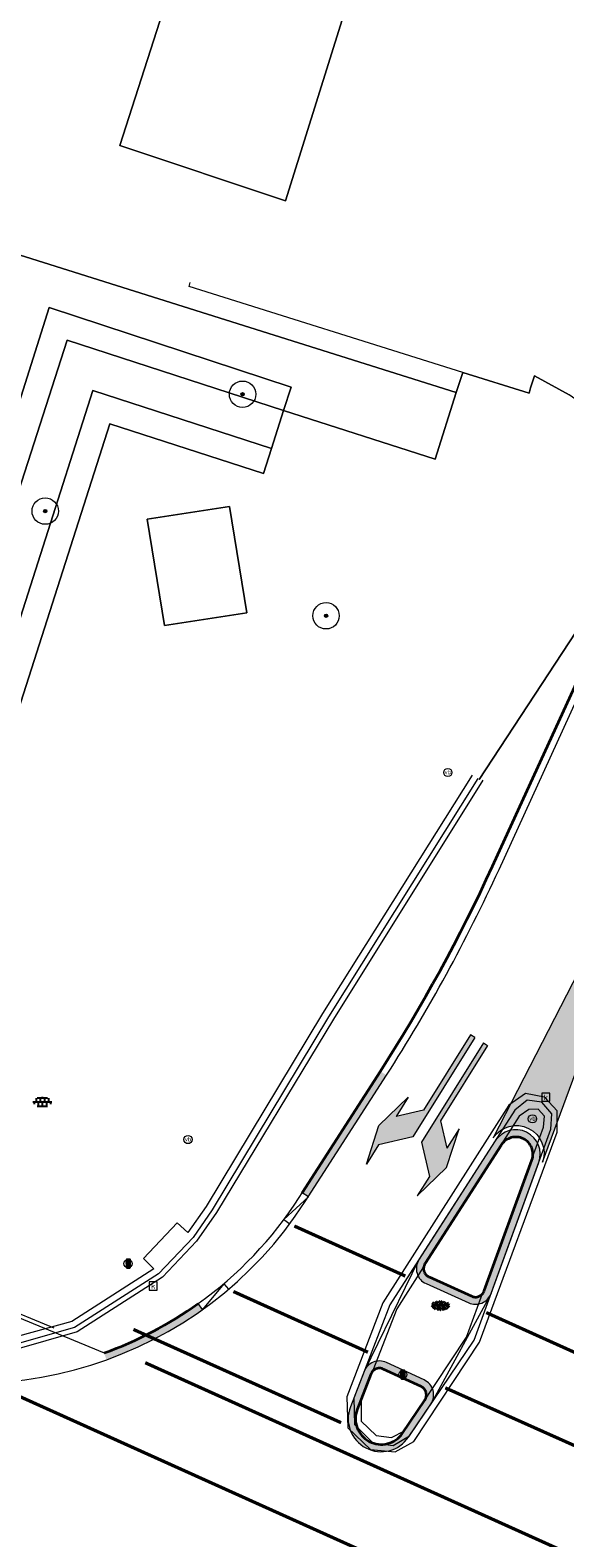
# Model space of a CAD drawing. Header units: metres. Extents: x 187916 to 189411, y 333285 to 334910.
# Tile 33 of 256: x 188589 to 188606, y 334253 to 334299. Entities that reach past the tile are written whole.
import ezdxf
from ezdxf.enums import TextEntityAlignment as Align

# ---------------------------------------------------------------- set-up
doc = ezdxf.new("R2010")
doc.units = ezdxf.units.M
for name, pattern in [('ACAD_ISO09W100', [45, 24, -3, 6, -3, 6, -3]), ('VH-TROTTOIRBAND_180-200', [20, 10, -2, 2, -2, 2, -2]), ('VW-1-1_STREEP', [2, 1, -1])]:
    doc.linetypes.add(name, pattern=pattern)
for name, color, linetype, lineweight in [('B-ME-IE-MEUBILAIR_WEGMEUBILAIR-S', 253, 'Continuous', 18), ('B-ME-IE-MEUBILAIR_WEGMEUBILAIR_VERKEERSLICHT-S', 253, 'Continuous', 25), ('B-ME-RI-HWA_KOLK-S', 253, 'Continuous', 25), ('B-ME-VH-KANTOPSLUITING_ACHTERKANTBAND-G', 253, 'Continuous', 18), ('B-ME-VH-VERHARDING_ASFALT-G', 253, 'Continuous', 18), ('B-ME-VH-VERHARDING_BETONSTRAATSTEEN-G', 253, 'Continuous', 18), ('B-ME-VH-VERHARDING_BETONSTRAATSTEEN-S', 253, 'Continuous', 25), ('B-ME-VH-VERHARDING_TEGEL-S', 253, 'Continuous', 25), ('B-WE-GR-BEPLANTING_CULTUUR_BODEMBEDEKKER-GV', 253, 'Continuous', 15), ('B-WE-GR-BEPLANTING_CULTUUR_HEESTERS-GV', 253, 'Continuous', 15), ('B-WE-GR-BOOM-S', 253, 'Continuous', 15), ('B-WE-GR-HAAG-G', 253, 'GR-HAAG1-SO', 15), ('B-WE-IE-TERREINAFSCHEIDING_KUNSTMATIG_MUUR-G', 253, 'IE-TERREINAFSCHEIDING_KUNSTMATIG-SO', 15), ('B-WE-OG-BEBOUWING-GV', 253, 'Continuous', 15), ('B-WE-OG-TERREIN_ERF-GV', 253, 'Continuous', 15), ('B-WE-VH-GESLOTENVERHARDING_ASFALT-GV', 253, 'Continuous', 15), ('B-WE-VH-OPENVERHARDING-GV', 253, 'Continuous', 15), ('N-WE-VH-KANTOPSLUITING_RIJWIELPADBAND_4-12 200-G', 94, 'VH-TROTTOIRBAND_180-200', 15), ('N-WE-VH-KANTOPSLUITING_TROTTOIRBAND_180 200-G', 251, 'VH-TROTTOIRBAND_180-200', 15), ('N-WE-VH-KANTOPSLUITING_TROTTOIRBAND_RWS-G', 251, 'ACAD_ISO09W100', 35), ('N-WE-VH-KANTOPSLUITING_VOORKANTBAND-G', 7, 'Continuous', 15), ('N-WE-VW-MARKERING_DWARS_DRIEHOEK_5050-G', 251, 'VW-HAAIETAND50-L-N', 0), ('N-WE-VW-MARKERING_DWARS_OVERSTEEK_BLOKSTREEP-G', 251, 'VW-BLOK50', 0), ('N-WE-VW-MARKERING_LANGS_STREEP_11-G', 251, 'VW-1-1_STREEP', 0), ('N-WE-VW-MARKERING_VLAK-G', 251, 'Continuous', 0)]:
    doc.layers.add(name, color=color, linetype=linetype, lineweight=lineweight)
doc.styles.add('NLCS-ISO', font='NLCS-ISO.ttf')
doc.linetypes.add('GR-HAAG1-SO', pattern='A,6,[176,NLCS.SHX,S=0.125,R=0,X=0,Y=0],-2', length=8)
doc.linetypes.add('IE-TERREINAFSCHEIDING_KUNSTMATIG-SO', pattern='A,4,[82,NLCS.SHX,S=0.75,R=90,X=0,Y=0],4,-2', length=10)
doc.linetypes.add('VW-BLOK50', pattern='A,0,-0.5,[148,NLCS.SHX,S=1,R=0,X=-0.5,Y=0],-0.5', length=1)
doc.linetypes.add('VW-HAAIETAND50-L-N', pattern='A,0,-0.5,[150,NLCS.SHX,S=1,R=0,X=-0.625,Y=-0.25],-0.5', length=1)

# ---------------------------------------------------------------- blocks, each defined once
blk = doc.blocks.new('SGR-BOOM_GBKN-SO')
at = {"linetype": 'ByBlock', "lineweight": 18}
h = blk.add_hatch(color=0, dxfattribs=at)
h.dxf.hatch_style = 1
edge = h.paths.add_edge_path()
edge.add_arc((0, 0), 0.25, 0, 360)
at = {"color": 0, "linetype": 'ByBlock', "lineweight": 18}
for radius in [2, 0.25]:
    blk.add_circle((0, 0), radius, dxfattribs=at)
at = {"color": 0, "linetype": 'ByBlock', "lineweight": 18, "style": 'NLCS-ISO'}
blk.add_attdef('SOORT', (2.5, 0), '', height=1.5, dxfattribs=at)
blk = doc.blocks.new('SRI-KOLK-SO')
at = {"color": 0, "linetype": 'ByBlock', "lineweight": 18}
blk.add_lwpolyline([(-1.125, -1.125), (1.125, -1.125), (1.125, 1.125), (-1.125, 1.125)], close=True, dxfattribs=at)
at = {"color": 0, "linetype": 'ByBlock', "lineweight": 18, "style": 'NLCS-ISO'}
blk.add_text('k', height=1.5, dxfattribs=at).set_placement((0, 0), align=Align.MIDDLE_CENTER)
blk = doc.blocks.new('SVH-BSS_KEIFORMAAT_KEPER-SO')
at = {"ltscale": 0.1}
for p, q in [((-5.336050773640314, 0.881278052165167), (-4.454772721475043, -7.582823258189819e-14)), ((-5.197234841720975, 0.7424621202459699), (-4.025666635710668, 1.914030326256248)), ((-5.197234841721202, -0.7424621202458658), (-2.969848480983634, 1.48492424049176)), ((-4.812064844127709, -1.842216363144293), (-2.969848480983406, 3.785860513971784e-14)), ((-4.564991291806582, 1.595142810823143), (-4.454772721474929, 1.484924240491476)), ((-3.712310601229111, 0.7424621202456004), (-1.484924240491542, -1.484924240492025)), ((-3.597206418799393, 2.112282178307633), (-1.484924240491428, -2.747801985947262e-13)), ((-2.477046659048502, 2.477046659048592), (-1.484924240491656, 1.484924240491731)), ((-2.227386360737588, 0.7424621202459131), (-0.2128896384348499, 2.756958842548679)), ((-2.227386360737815, 2.227386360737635), (-1.846044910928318, 2.608727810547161)), ((-2.227386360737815, -0.7424621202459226), (-2.463584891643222e-13, 1.484924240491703)), ((-2.227386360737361, -2.227386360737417), (2.083888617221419e-13, 2.083888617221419e-13)), ((-0.7424621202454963, 2.227386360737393), (1.484924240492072, -2.321476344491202e-13)), ((-0.7424621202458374, 0.7424621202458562), (1.484924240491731, -1.48492424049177)), ((0.2160084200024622, 2.753840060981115), (1.484924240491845, 1.484924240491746)), ((0.742462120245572, 2.227386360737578), (1.196639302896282, 2.681563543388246)), ((0.7424621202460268, 0.7424621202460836), (2.445993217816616, 2.445993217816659)), ((0.7424621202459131, -0.7424621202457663), (2.969848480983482, 1.48492424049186)), ((0.7424621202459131, -2.227386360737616), (2.969848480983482, 9.43689570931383e-15)), ((2.227386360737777, 2.22738636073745), (4.454772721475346, -1.753042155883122e-13)), ((2.227386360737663, 0.7424621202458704), (4.454772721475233, -1.484924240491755)), ((3.7123106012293, 0.7424621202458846), (4.50164561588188, 1.531797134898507)), ((3.7123106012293, -0.7424621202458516), (5.246882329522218, 0.7921096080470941)), ((4.221158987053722, 1.718537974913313), (4.45477272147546, 1.484924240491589)), ((5.197234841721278, 0.7424621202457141), (5.392160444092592, 0.5475365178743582)), ((-5.734817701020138, -0.2048792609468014), (-4.454772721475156, -1.484924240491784)), ((-3.894231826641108, -2.40930758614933), (-2.969848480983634, -1.484924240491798)), ((-3.712310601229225, -0.742462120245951), (-1.484924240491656, -2.969848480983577)), ((-3.712310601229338, -2.227386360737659), (-3.270758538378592, -2.668938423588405)), ((-1.594092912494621, -3.079017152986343), (9.470202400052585e-14, -1.484924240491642)), ((-0.74246212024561, -0.74246212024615), (1.484924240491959, -2.969848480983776)), ((-0.7424621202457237, -2.227386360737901), (0.2141389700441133, -3.18398745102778)), ((-0.2171522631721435, -3.18700074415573), (9.470202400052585e-14, -2.969848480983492)), ((1.364972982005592, -3.089799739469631), (2.969848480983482, -1.484924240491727)), ((2.227386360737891, -0.7424621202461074), (3.843627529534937, -2.358703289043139)), ((2.22738636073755, -2.227386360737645), (2.78091825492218, -2.780918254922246)), ((3.712310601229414, -2.227386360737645), (5.574234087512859, -0.3654628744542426)), ((5.197234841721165, -0.7424621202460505), (5.40549668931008, -0.950723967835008))]:
    blk.add_line(p, q, dxfattribs=at)
at = {"style": 'NLCS-ISO'}
blk.add_attdef('FORMAAT', text='', height=1.8, dxfattribs=at).set_placement((-5.834817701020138, -0.2150483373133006), align=Align.MIDDLE_RIGHT)
blk.add_attdef('KLEUR', text='', height=1.8, dxfattribs=at).set_placement((5.824648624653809, -0.2150483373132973), align=Align.MIDDLE_LEFT)
at = {"style": 'NLCS-ISO', "flags": 1}
blk.add_attdef('FUNCTIE', text='', height=1.8, dxfattribs=at).set_placement((0.1159930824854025, -3.584775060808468), align=Align.MIDDLE_CENTER)
blk = doc.blocks.new('SIE-WEG_PAAL_VERKEERSBORD-SO')
at = {"color": 0, "linetype": 'ByBlock', "lineweight": 18}
blk.add_circle((0, 0), 1.5, dxfattribs=at)
at = {"color": 0, "linetype": 'ByBlock', "lineweight": 18, "style": 'NLCS-ISO'}
blk.add_text('vb', height=1.5, dxfattribs=at).set_placement((0, 0.1317113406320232), align=Align.MIDDLE_CENTER)
blk = doc.blocks.new('SIE-WEG_VERKEERSLICHT-SO')
at = {"color": 0, "flags": 128}
blk.add_lwpolyline([(-0.2156669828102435, -0.618928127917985), (0.2156669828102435, -0.618928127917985, 0.414213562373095), (0.2906841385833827, -0.5439109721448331), (0.2906841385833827, 0.5439109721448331, 0.414213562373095), (0.2156669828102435, 0.618928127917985), (-0.2156669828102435, 0.618928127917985, 0.414213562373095), (-0.2906841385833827, 0.5439109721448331), (-0.2906841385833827, -0.5439109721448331, 0.414213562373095)], format="xyb", close=True, dxfattribs=at)
at = {"color": 0}
for centre in [(0, 0.3987101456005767), (0, 0), (0, -0.4055255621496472)]:
    blk.add_circle(centre, 0.1658993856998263, dxfattribs=at)
for centre in [(0.002967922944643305, 0.3289781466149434), (0.002967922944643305, -0.06973199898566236), (0.002967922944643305, -0.4752575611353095)]:
    blk.add_arc(centre, 0.1913433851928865, 33.95042640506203, 150.9238605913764, dxfattribs=at)
blk = doc.blocks.new('SVH-TEGEL_300X300_DUN_LINT_KL-SO')
for p, q in [((-2.25, 1.355676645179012), (-2.25, -6.969183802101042e-16)), ((-1.900843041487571, 1.499999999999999), (1.90084304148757, 1.499999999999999)), ((-1.5, 1.624087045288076), (-1.5, 1.499999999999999)), ((-0.7499999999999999, 1.5), (-0.7500000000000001, 1.377682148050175e-16)), ((3.325515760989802e-16, 1.810386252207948), (2.755364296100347e-16, 1.499999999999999)), ((0, 0), (-2.755364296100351e-16, -1.500000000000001)), ((0.7500000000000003, 1.499999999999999), (0.7500000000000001, -1.247991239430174e-15)), ((1.5, 1.624087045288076), (1.5, 1.499999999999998)), ((2.25, 1.355676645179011), (2.25, -4.133046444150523e-16)), ((-3.39489953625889, -4.866106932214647e-16), (3.39489953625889, -1.733835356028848e-15)), ((-3, -3.055132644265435e-15), (-3.000000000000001, -0.8474312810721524)), ((-1.900843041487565, -1.500000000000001), (1.900843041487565, -1.500000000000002)), ((-1.5, -8.346865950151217e-16), (-1.5, -1.500000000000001)), ((-0.7500000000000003, -1.499999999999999), (-0.7500000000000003, -1.765655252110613)), ((0.7499999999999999, -1.500000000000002), (0.7499999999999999, -1.765655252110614)), ((1.5, -2.495982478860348e-15), (1.5, -1.500000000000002)), ((2.999999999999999, -2.495982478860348e-15), (2.999999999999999, -0.8474312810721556))]:
    blk.add_line(p, q)
blk = doc.blocks.new('DTM')
at = {"layer": 'B-ME-VH-KANTOPSLUITING_ACHTERKANTBAND-G', "ltscale": 0.2, "flags": 128}
for points in [[(188602.8590000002, 334276.3760000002), (188598.3280000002, 334269.1519999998), (188594.801, 334263.3050000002), (188594.2450000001, 334262.5219999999), (188593.9160000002, 334262.8100000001), (188592.8960000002, 334261.736), (188593.216, 334261.4180000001), (188590.7220000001, 334259.8199999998), (188587.8840000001, 334259.0470000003), (188584.9580000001, 334259.0070000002), (188583.0780000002, 334259.5759999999), (188572.5219999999, 334264.0779999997), (188563.963, 334267.7590000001), (188555.4029999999, 334271.4350000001), (188551.6189999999, 334273.4079999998), (188547.574, 334275.932), (188543.216, 334279.04), (188539.6439999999, 334282.0320000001), (188535.648, 334285.8160000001), (188532.4870000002, 334288.9509999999), (188532.8020000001, 334289.2790000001), (188531.7579999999, 334290.3459999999), (188531.4339999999, 334290.0240000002), (188526.858, 334294.6260000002)], [(188599.9479999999, 334256.3670000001), (188600.4130000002, 334256.3050000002), (188600.807, 334256.5099999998), (188602.6859999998, 334259.3489999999), (188605.0240000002, 334265.7140000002), (188605.0559999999, 334266.0380000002), (188604.861, 334266.2540000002), (188604.5810000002, 334266.2450000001), (188604.287, 334266.0460000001), (188600.5810000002, 334260.2060000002), (188599.4989999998, 334257.4249999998), (188599.4909999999, 334256.7990000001), (188599.9479999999, 334256.3670000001)]]:
    blk.add_lwpolyline(points, dxfattribs=at)
at = {"layer": 'B-ME-VH-VERHARDING_ASFALT-G', "ltscale": 0.2, "flags": 128}
for points in [[(188603.1839999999, 334276.219), (188598.6529999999, 334268.98), (188595.1069999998, 334263.122), (188594.503, 334262.2519999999), (188593.469, 334261.1669999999), (188590.8900000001, 334259.5079999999), (188587.9530000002, 334258.6740000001), (188584.9189999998, 334258.659), (188582.9759999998, 334259.2379999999), (188572.3879999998, 334263.7450000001), (188563.8700000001, 334267.4139999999), (188555.2560000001, 334271.085), (188551.4700000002, 334273.051), (188547.3420000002, 334275.6660000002), (188543.037, 334278.7039999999), (188539.3879999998, 334281.7859999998), (188535.406, 334285.551), (188532.2560000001, 334288.6710000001), (188531.2370000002, 334289.6940000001), (188526.5899999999, 334294.3870000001)], [(188599.781, 334255.9419999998), (188600.5240000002, 334255.8790000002), (188601.094, 334256.1869999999), (188603.085, 334259.193), (188605.432, 334265.5609999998), (188605.4390000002, 334266.2069999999), (188605.0520000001, 334266.6150000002), (188604.4780000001, 334266.7259999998), (188603.9730000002, 334266.3709999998), (188600.1549999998, 334260.3859999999), (188599.0559999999, 334257.5389999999), (188599.0890000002, 334256.5989999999), (188599.781, 334255.9419999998)]]:
    blk.add_lwpolyline(points, dxfattribs=at)
at = {"layer": 'B-ME-VH-VERHARDING_BETONSTRAATSTEEN-G', "ltscale": 0.2, "flags": 128}
for points in [[(188603.0320000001, 334276.273), (188598.5079999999, 334269.0470000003), (188594.9739999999, 334263.2089999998), (188594.4010000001, 334262.3709999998), (188593.3509999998, 334261.2689999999), (188590.8080000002, 334259.6370000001), (188587.9270000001, 334258.8190000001), (188584.9210000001, 334258.8319999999), (188583.0249999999, 334259.372), (188572.4530000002, 334263.8840000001), (188563.8790000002, 334267.5729999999), (188555.3089999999, 334271.2379999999), (188551.5299999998, 334273.2080000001), (188547.4279999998, 334275.7749999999), (188543.1209999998, 334278.8629999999), (188539.4789999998, 334281.8930000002), (188535.5079999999, 334285.6680000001), (188532.3870000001, 334288.79), (188531.29, 334289.8760000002), (188526.713, 334294.4909999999)], [(188599.8489999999, 334256.1439999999), (188600.4679999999, 334256.0699999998), (188600.9589999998, 334256.3620000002), (188602.915, 334259.2590000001), (188605.2439999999, 334265.645), (188605.2779999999, 334266.1090000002), (188604.9679999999, 334266.4670000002), (188604.5299999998, 334266.5320000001), (188604.1570000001, 334266.2209999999), (188600.3640000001, 334260.3250000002), (188599.27, 334257.5010000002), (188599.2939999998, 334256.7050000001), (188599.8489999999, 334256.1439999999)]]:
    blk.add_lwpolyline(points, dxfattribs=at)
at = {"layer": 'B-WE-GR-BEPLANTING_CULTUUR_BODEMBEDEKKER-GV', "ltscale": 0.2, "flags": 128}
blk.add_lwpolyline([(188596.778, 334286.27), (188597.143, 334287.413), (188590.585, 334289.543), (188587.002, 334278.43), (188588.176, 334278.084), (188591.361, 334288.026)], close=True, dxfattribs=at)
at = {"layer": 'B-WE-GR-BEPLANTING_CULTUUR_HEESTERS-GV', "ltscale": 0.2, "flags": 128}
for points in [[(188597.143, 334287.413), (188601.736, 334285.946), (188602.377, 334287.959), (188587.835, 334292.533), (188586.628, 334288.672), (188581.99, 334274.634), (188581.163, 334271.728), (188581.887, 334271.537), (188582.872, 334274.644), (188584.83, 334274.067), (188590.039, 334290.537), (188597.378, 334288.129)], [(188597.143, 334287.413), (188597.378, 334288.129), (188590.039, 334290.537), (188584.83, 334274.067), (188585.598, 334273.841), (188587.002, 334278.43), (188590.585, 334289.543)], [(188596.778, 334286.27), (188591.361, 334288.026), (188588.176, 334278.084), (188588.944, 334277.858), (188591.878, 334287.017), (188596.534, 334285.508)]]:
    blk.add_lwpolyline(points, close=True, dxfattribs=at)
at = {"layer": 'B-WE-GR-HAAG-G', "ltscale": 0.2, "flags": 128}
for points in [[(188602.572, 334288.573), (188602.377, 334287.959)], [(188602.377, 334287.959), (188601.736, 334285.946), (188597.143, 334287.413)], [(188597.143, 334287.413), (188596.778, 334286.27)], [(188596.778, 334286.27), (188596.534, 334285.508), (188591.878, 334287.017), (188588.944, 334277.858), (188588.176, 334278.084)]]:
    blk.add_lwpolyline(points, dxfattribs=at)
at = {"layer": 'B-WE-IE-TERREINAFSCHEIDING_KUNSTMATIG_MUUR-G', "ltscale": 0.2, "flags": 128}
for points in [[(188602.572, 334288.573), (188594.286, 334291.171), (188594.315, 334291.292)], [(188604.624, 334288.101), (188604.589, 334287.944), (188602.572, 334288.573)]]:
    blk.add_lwpolyline(points, dxfattribs=at)
at = {"layer": 'B-WE-OG-BEBOUWING-GV', "ltscale": 0.2, "flags": 128}
for points in [[(188592.184, 334295.441), (188597.2, 334293.773), (188601.403, 334307.197), (188596.468, 334308.765)], [(188593.532, 334280.909), (188596.033, 334281.293), (188595.507, 334284.505), (188593.006, 334284.121)]]:
    blk.add_lwpolyline(points, close=True, dxfattribs=at)
at = {"layer": 'B-WE-OG-TERREIN_ERF-GV', "ltscale": 0.2, "flags": 128}
blk.add_lwpolyline([(188557.165, 334301.91), (188556.081, 334298.514), (188581.141, 334290.441), (188585.903, 334288.917), (188586.628, 334288.672), (188587.835, 334292.533), (188602.377, 334287.959), (188602.572, 334288.573), (188604.589, 334287.944), (188604.624, 334288.101), (188604.751, 334288.471), (188605.801, 334287.895)], dxfattribs=at)
blk.add_lwpolyline([(188597.2, 334293.773), (188592.184, 334295.441), (188596.468, 334308.765), (188601.403, 334307.197)], close=True, dxfattribs=at)
at = {"layer": 'B-WE-VH-GESLOTENVERHARDING_ASFALT-GV', "ltscale": 0.2, "flags": 128}
blk.add_lwpolyline([(188618.954, 334286.928), (188619.944, 334288.671), (188623.168, 334293.097), (188630.062, 334301.709), (188624.283, 334305.997), (188612.996, 334290.705), (188609.168, 334285.519), (188603.0750951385, 334276.2446879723)], dxfattribs=at)
at = {"layer": 'B-WE-VH-OPENVERHARDING-GV', "ltscale": 0.2, "flags": 128}
blk.add_lwpolyline([(188603.0750951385, 334276.2446879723), (188609.168, 334285.519), (188605.801, 334287.895), (188604.751, 334288.471), (188604.624, 334288.101), (188604.589, 334287.944), (188602.572, 334288.573), (188602.377, 334287.959), (188601.736, 334285.946), (188597.143, 334287.413), (188596.778, 334286.27), (188596.534, 334285.508), (188591.878, 334287.017), (188588.944, 334277.858), (188588.176, 334278.084), (188587.002, 334278.43), (188585.598, 334273.841), (188584.83, 334274.067), (188582.872, 334274.644), (188581.887, 334271.537), (188582.1679279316, 334271.4634067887)], dxfattribs=at)
blk.add_lwpolyline([(188595.507, 334284.505), (188596.033, 334281.293), (188593.532, 334280.909), (188593.006, 334284.121)], close=True, dxfattribs=at)
at = {"layer": 'B-ME-IE-MEUBILAIR_WEGMEUBILAIR-S', "xscale": 0.083, "yscale": 0.083, "zscale": 0.083}
for p in [(188602.122, 334276.451), (188604.686, 334265.961), (188594.248, 334265.334), (188592.428, 334261.575), (188600.757, 334258.213)]:
    blk.add_blockref('SIE-WEG_PAAL_VERKEERSBORD-SO', p, dxfattribs=at)
at = {"layer": 'B-ME-IE-MEUBILAIR_WEGMEUBILAIR_VERKEERSLICHT-S', "xscale": 0.2019620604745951, "yscale": 0.2019620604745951, "zscale": 0.2019620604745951}
for p in [(188592.437, 334261.576), (188600.757, 334258.213)]:
    blk.add_blockref('SIE-WEG_VERKEERSLICHT-SO', p, dxfattribs=at)
at = {"layer": 'B-ME-RI-HWA_KOLK-S', "xscale": 0.11, "yscale": 0.11, "zscale": 0.11}
for p in [(188605.093, 334266.617), (188593.193, 334260.899)]:
    blk.add_blockref('SRI-KOLK-SO', p, dxfattribs=at)
at = {"layer": 'B-ME-VH-VERHARDING_BETONSTRAATSTEEN-S', "xscale": 0.05, "yscale": 0.05, "zscale": 0.05}
blk.add_blockref('SVH-BSS_KEIFORMAAT_KEPER-SO', (188601.903, 334260.318), dxfattribs=at)
at = {"layer": 'B-ME-VH-VERHARDING_TEGEL-S', "xscale": 0.084, "yscale": 0.084, "zscale": 0.084}
blk.add_blockref('SVH-TEGEL_300X300_DUN_LINT_KL-SO', (188589.831, 334266.472), dxfattribs=at)
at = {"layer": 'B-WE-GR-BOOM-S', "xscale": 0.2, "yscale": 0.2, "zscale": 0.2}
for p in [(188595.9, 334287.91), (188589.92, 334284.37), (188598.43, 334281.2)]:
    blk.add_blockref('SGR-BOOM_GBKN-SO', p, dxfattribs=at)
blk = doc.blocks.new('ontwerp Parklaan')
at = {"layer": 'N-WE-VH-KANTOPSLUITING_RIJWIELPADBAND_4-12 200-G', "color": 251, "flags": 128}
blk.add_lwpolyline([(188526.9797848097, 334299.4660934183, 0.001911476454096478), (188526.6989281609, 334297.9638643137, 0.06205744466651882), (188526.6160268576, 334296.5122380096, 0.04188649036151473), (188526.7636061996, 334295.539929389, 0.1324060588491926), (188528.2245551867, 334292.8505979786, 0.05373844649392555), (188541.6189743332, 334281.5111644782), (188542.4494868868, 334280.9562542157, 0.006098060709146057), (188544.130106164, 334279.8772837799, 0.003048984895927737), (188544.9801549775, 334279.3532537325, 0.03868484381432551), (188556.2651475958, 334273.634865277), (188591.8682696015, 334258.9299740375)], format="xyb", dxfattribs=at)
at = {"layer": 'N-WE-VH-KANTOPSLUITING_TROTTOIRBAND_180 200-G', "color": 251, "flags": 128}
blk.add_lwpolyline([(188594.5534393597, 334260.3631402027, 0.0951134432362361), (188597.6175737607, 334263.5785057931), (188597.7102161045, 334263.7225129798)], format="xyb", dxfattribs=at)
for points in [[(188597.1535086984, 334262.9091841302), (188597.8952366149, 334263.603486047)], [(188597.8952366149, 334263.603486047), (188597.7102161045, 334263.7225129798)], [(188595.3286977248, 334260.9667317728), (188594.6812349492, 334260.1840639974)], [(188594.6812349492, 334260.1840639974), (188594.5534393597, 334260.3631402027)]]:
    blk.add_lwpolyline(points, dxfattribs=at)
at = {"layer": 'N-WE-VH-KANTOPSLUITING_TROTTOIRBAND_RWS-G', "color": 251, "flags": 128}
for points in [[(188600.077108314, 334267.4017105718, 0.03558079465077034), (188603.474135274, 334273.6120780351), (188608.969336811, 334285.6130856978)], [(188591.7021768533, 334258.868741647, 0.06863999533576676), (188594.5534393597, 334260.3631402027, 0.06863999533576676)]]:
    blk.add_lwpolyline(points, format="xyb", dxfattribs=at)
at = {"layer": 'N-WE-VH-KANTOPSLUITING_TROTTOIRBAND_RWS-G', "color": 251, "const_width": 0.22, "flags": 128}
blk.add_lwpolyline([(188597.8027263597, 334263.6629995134), (188600.1696185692, 334267.3421971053)], dxfattribs=at)
at = {"layer": 'N-WE-VH-KANTOPSLUITING_TROTTOIRBAND_RWS-G', "color": 251, "flags": 128}
blk.add_lwpolyline([(188597.7102161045, 334263.7225129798), (188600.077108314, 334267.4017105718)], dxfattribs=at)
at = {"layer": 'N-WE-VH-KANTOPSLUITING_TROTTOIRBAND_RWS-G', "color": 251, "const_width": 0.22, "flags": 128}
for points in [[(188603.651563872, 334265.232013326), (188601.3390316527, 334261.6373152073, 0.4583337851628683), (188601.5067829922, 334261.0707523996), (188602.8003609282, 334260.487778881, 0.4359668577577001), (188603.3269941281, 334260.7097141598), (188604.7732619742, 334264.6753073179, 0.8947568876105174)], [(188601.3549016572, 334257.9538574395), (188600.2123087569, 334258.4813820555, 0.4327711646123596), (188599.6851664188, 334258.2681800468), (188599.2715287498, 334257.200435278, 0.8937073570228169), (188600.8390446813, 334256.3809135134), (188601.5146483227, 334257.3815391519, 0.4622986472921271)]]:
    blk.add_lwpolyline(points, format="xyb", close=True, dxfattribs=at)
at = {"layer": 'N-WE-VH-KANTOPSLUITING_TROTTOIRBAND_RWS-G', "color": 251, "flags": 128}
for points in [[(188603.7440741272, 334265.1724998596), (188601.4315419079, 334261.577801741, 0.4583337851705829), (188601.551978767, 334261.1710386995), (188602.845556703, 334260.5880651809, 0.4359668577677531), (188603.2236523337, 334260.7474033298), (188604.6699201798, 334264.7129964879, 0.8947568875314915)], [(188601.3087927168, 334257.8539876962), (188600.1661998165, 334258.3815123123, 0.4327711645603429), (188599.7877386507, 334258.2284442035), (188599.3741009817, 334257.1606994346, 0.8937073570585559), (188600.7478789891, 334256.4424668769), (188601.4234826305, 334257.4430925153, 0.462298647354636)]]:
    blk.add_lwpolyline(points, format="xyb", close=True, dxfattribs=at)
at = {"layer": 'N-WE-VH-KANTOPSLUITING_TROTTOIRBAND_RWS-G', "color": 251, "const_width": 0.22, "flags": 128}
blk.add_lwpolyline([(188591.7394499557, 334258.7652490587, 0.06863999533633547), (188594.6173371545, 334260.2736021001, 0.06863999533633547)], format="xyb", dxfattribs=at)
at = {"layer": 'N-WE-VH-KANTOPSLUITING_VOORKANTBAND-G', "color": 251, "flags": 128}
blk.add_lwpolyline([(188588.6026095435, 334257.9850588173), (188555.4558511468, 334271.6754165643, -0.04773109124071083), (188541.3154835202, 334279.1646183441), (188536.4738570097, 334281.9526154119, -0.01996908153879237), (188531.795730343, 334285.8175800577, 0.9999999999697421), (188531.1285378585, 334285.072694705, 0.08489086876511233), (188553.1081013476, 334271.2602107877), (188583.1296431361, 334258.8606378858, 0.3624285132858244), (188597.8025942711, 334263.4594788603), (188600.2621288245, 334267.2826836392, 0.03558079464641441), (188603.672798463, 334273.5179923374), (188609.168, 334285.519)], format="xyb", dxfattribs=at)
for points in [[(188603.4994814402, 334265.3892002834, -0.8732671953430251), (188604.9950789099, 334264.6469256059), (188609.7965391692, 334277.6440954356), (188603.4994814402, 334265.3892002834)], [(188603.5590536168, 334265.2915267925), (188601.2465213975, 334261.6968286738, 0.4583337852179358), (188601.4615872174, 334260.9704660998), (188602.7551651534, 334260.3874925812, 0.4359668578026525), (188603.4303359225, 334260.6720249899), (188604.8766037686, 334264.637618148, 0.894756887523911)], [(188601.4010105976, 334258.0537271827), (188600.2584176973, 334258.5812517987, 0.4327711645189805), (188599.5825941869, 334258.3079158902), (188599.1689565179, 334257.2401711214, 0.8937073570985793), (188600.9302103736, 334256.3193601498), (188601.605814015, 334257.3199857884, 0.4622986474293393)]]:
    blk.add_lwpolyline(points, format="xyb", close=True, dxfattribs=at)
for points in [[(188556.2193383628, 334273.5239530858), (188591.7021768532, 334258.868741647)], [(188597.1535086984, 334262.9091841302), (188597.3298624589, 334262.7776571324)], [(188601.2465213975, 334261.6968286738), (188599.5825941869, 334258.3079158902)], [(188595.3286977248, 334260.9667317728), (188595.4709718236, 334260.7989280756)], [(188603.4303359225, 334260.6720249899), (188601.605814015, 334257.3199857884)], [(188600.9589999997, 334256.3620000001), (188600.9589999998, 334256.3620000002)]]:
    blk.add_lwpolyline(points, dxfattribs=at)
blk = doc.blocks.new('markering')
at = {"layer": 'N-WE-VW-MARKERING_VLAK-G'}
h = blk.add_hatch(color=256, dxfattribs=at)
h.dxf.hatch_style = 1
edge = h.paths.add_edge_path()
edge.add_arc((188604.1968319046, 334264.916415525), 0.8425099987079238, -18.65479375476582, 145.8637907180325, ccw=False)
edge.add_line((188604.9950789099, 334264.6469256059), (188609.7965391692, 334277.6440954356))
edge.add_line((188609.7965391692, 334277.6440954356), (188603.4994814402, 334265.3892002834))
for points in [[(188600.5562714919, 334266.0296566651), (188600.9244643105, 334266.6201839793), (188600.0349943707, 334265.7606240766), (188599.654666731, 334264.5836147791), (188600.0250243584, 334265.1776141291), (188601.058263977, 334265.4172302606), (188602.9365062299, 334268.4296555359), (188602.8092206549, 334268.5090178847), (188601.3828631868, 334266.2213495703)], [(188602.0937152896, 334265.0710629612), (188601.9020223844, 334265.8976546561), (188603.3283798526, 334268.1853229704), (188603.2010942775, 334268.2646853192), (188601.3228520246, 334265.2522600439), (188601.5624681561, 334264.2190204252), (188601.1921105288, 334263.6250210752), (188602.0815804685, 334264.4845809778), (188602.4619081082, 334265.6615902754)]]:
    blk.add_hatch(color=256, dxfattribs=at).paths.add_polyline_path(points)
at = {"layer": 'N-WE-VW-MARKERING_DWARS_DRIEHOEK_5050-G', "const_width": 0.1, "flags": 128}
blk.add_lwpolyline([(188598.8869078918, 334256.7579112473), (188592.5915847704, 334259.5824740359)], dxfattribs=at)
at = {"layer": 'N-WE-VW-MARKERING_DWARS_OVERSTEEK_BLOKSTREEP-G', "const_width": 0.1, "flags": 128}
for points in [[(188592.9500301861, 334258.5738375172), (188608.7740887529, 334251.4483321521)], [(188588.9164165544, 334257.6539330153), (188609.8773347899, 334248.2143793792)]]:
    blk.add_lwpolyline(points, dxfattribs=at)
at = {"layer": 'N-WE-VW-MARKERING_LANGS_STREEP_11-G', "const_width": 0.1, "flags": 128}
for points in [[(188597.4698711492, 334262.7145597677), (188600.8343173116, 334261.1983132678)], [(188595.622207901, 334260.7307708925), (188599.7008949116, 334258.892639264)], [(188603.2861447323, 334260.0933543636), (188608.6520665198, 334257.675107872)], [(188602.0448243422, 334257.8127817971), (188608.1611413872, 334255.0807468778)]]:
    blk.add_lwpolyline(points, dxfattribs=at)
at = {"layer": 'N-WE-VW-MARKERING_VLAK-G'}
for p, q in [((188602.9365062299, 334268.4296555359), (188601.058263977, 334265.4172302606)), ((188602.8092206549, 334268.5090178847), (188601.3828631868, 334266.2213495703)), ((188602.9365062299, 334268.4296555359), (188602.8092206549, 334268.5090178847)), ((188603.2010942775, 334268.2646853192), (188601.3228520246, 334265.2522600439)), ((188603.3283798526, 334268.1853229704), (188601.9020223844, 334265.8976546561)), ((188603.2010942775, 334268.2646853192), (188603.3283798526, 334268.1853229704)), ((188600.0349943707, 334265.7606240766), (188600.9244643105, 334266.6201839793)), ((188600.9244643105, 334266.6201839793), (188600.5562714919, 334266.0296566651)), ((188601.3828631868, 334266.2213495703), (188600.5562714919, 334266.0296566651)), ((188599.654666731, 334264.5836147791), (188600.0349943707, 334265.7606240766)), ((188601.9020223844, 334265.8976546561), (188602.0937152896, 334265.0710629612)), ((188602.0815804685, 334264.4845809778), (188602.4619081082, 334265.6615902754)), ((188602.4619081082, 334265.6615902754), (188602.0937152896, 334265.0710629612)), ((188600.0250243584, 334265.1776141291), (188599.654666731, 334264.5836147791)), ((188601.058263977, 334265.4172302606), (188600.0250243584, 334265.1776141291)), ((188601.3228520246, 334265.2522600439), (188601.5624681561, 334264.2190204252)), ((188601.1921105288, 334263.6250210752), (188602.0815804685, 334264.4845809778)), ((188601.5624681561, 334264.2190204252), (188601.1921105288, 334263.6250210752))]:
    blk.add_line(p, q, dxfattribs=at)

msp = doc.modelspace()

# ---------------------------------------------------------------- block references
for name in ['DTM', 'markering', 'ontwerp Parklaan']:
    msp.add_blockref(name, (0, 0))

doc.saveas('drawing.dxf')
